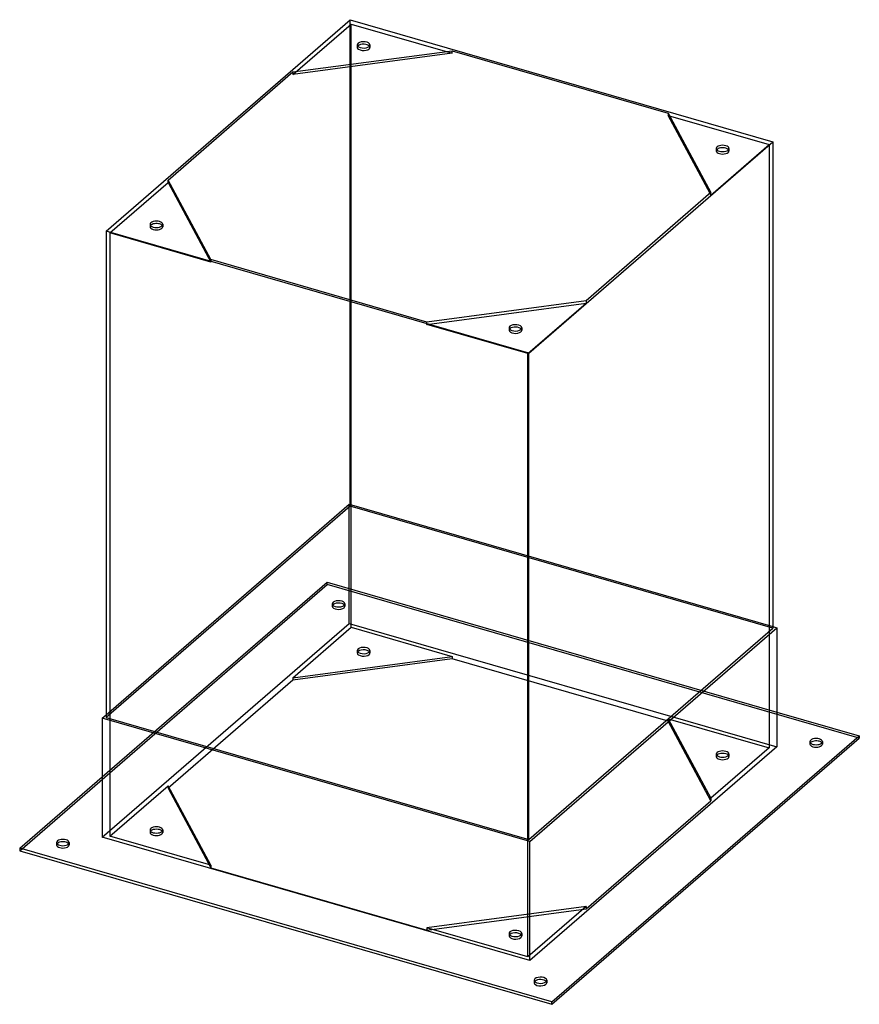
# Model space of a CAD drawing. Header units: millimetres. Extents: x -598 to 598, y -299 to 1103.
import ezdxf

# ---------------------------------------------------------------- set-up
doc = ezdxf.new("R2010")
doc.units = ezdxf.units.MM
doc.layers.add('HIDDEN', color=7, linetype='Continuous')
doc.layers.add('THICK', color=7, linetype='Continuous')

msp = doc.modelspace()

# ---------------------------------------------------------------- linework, layer by layer
at = {"layer": 'HIDDEN'}
for p, q in [((-208.6, 1025.4), (-125.7, 1097.2)), ((-127.2, 410.6), (-127.2, 1103.4)), ((-125.7, 1036.5), (-125.7, 1097.2)), ((-125.7, 1097.2), (17.8, 1055.7)), ((-117, 1067.5), (-117, 1064)), ((-99, 1067.5), (-99, 1064)), ((325.7, 966.9), (469.2, 925.4)), ((386.4, 853.7), (469.2, 925.4)), ((394, 920), (394, 916.6)), ((412, 920), (412, 916.6)), ((469.2, 925.4), (469.2, 66.3)), ((-469.2, 799.7), (-386.4, 871.5)), ((-386.4, 871.5), (-386.4, 874.9)), ((-386.4, 871.5), (-325.7, 758.3)), ((386.4, 853.7), (385.1, 856)), ((386.4, 853.7), (386.4, 857.1)), ((-469.2, 799.7), (-469.2, -59.4)), ((-325.7, 758.3), (-469.2, 799.7)), ((-412, 812), (-412, 808.6)), ((-394, 812), (-394, 808.6)), ((-325.7, 761.7), (-325.7, 758.3)), ((-125.7, 238.1), (-125.7, 704)), ((208.6, 703.2), (208.6, 699.7)), ((-17.8, 669.4), (208.6, 699.7)), ((125.7, 627.9), (208.6, 699.7)), ((-17.8, 669.4), (-17.8, 672.8)), ((125.7, 627.9), (-17.8, 669.4)), ((99, 664.5), (99, 661.1)), ((117, 664.5), (117, 661.1)), ((125.7, -231.2), (125.7, 627.9)), ((-474.7, 113.6), (-128.7, 413.3)), ((-127.2, 410.6), (-474.7, 109.6)), ((-128.7, 413.3), (474.7, 239.1)), ((-128.7, 243.5), (-128.7, 413.3)), ((474.7, 236.8), (-127.2, 410.6)), ((-597.6, -80.1), (-160.1, 298.8)), ((-480.2, 25.1), (-160.1, 302.3)), ((-160.1, 302.3), (480.2, 117.4)), ((-160.1, 298.8), (-160.1, 302.3)), ((597.6, 80.1), (-160.1, 298.8)), ((-152.7, 271.5), (-152.7, 268.1)), ((-134.7, 271.5), (-134.7, 268.1)), ((-480.2, -60.9), (-128.7, 243.5)), ((-128.7, 243.5), (480.2, 67.8)), ((-208.6, 166.3), (-125.7, 238.1)), ((-125.7, 238.1), (17.8, 196.6)), ((-208.6, 166.3), (17.8, 196.6)), ((-117, 205), (-117, 201.5)), ((-99, 205), (-99, 201.5)), ((17.8, 196.6), (17.8, 193.2)), ((17.8, 193.2), (-208.6, 162.8)), ((325.7, 104.3), (17.8, 193.2)), ((-208.6, 162.8), (-386.4, 8.9)), ((-208.6, 166.3), (-208.6, 162.8)), ((325.7, 107.8), (386.4, -5.4)), ((325.7, 107.8), (469.2, 66.3)), ((325.7, 107.8), (325.7, 104.3)), ((386.4, -8.9), (325.7, 104.3)), ((527.2, 75.3), (527.2, 71.8)), ((545.2, 75.3), (545.2, 71.8)), ((469.2, 66.3), (386.4, -5.4)), ((394, 57.5), (394, 54)), ((412, 57.5), (412, 54)), ((-469.2, -59.4), (-386.4, 12.4)), ((-325.7, -100.8), (-386.4, 12.4)), ((-386.4, 12.4), (-386.4, 8.9)), ((-386.4, 8.9), (-325.7, -104.3)), ((208.6, -162.8), (386.4, -8.9)), ((386.4, -5.4), (386.4, -8.9)), ((-412, -50.5), (-412, -54)), ((-394, -50.5), (-394, -54)), ((-545.2, -68.4), (-545.2, -71.8)), ((-527.2, -68.4), (-527.2, -71.8)), ((-325.7, -100.8), (-469.2, -59.4)), ((-325.7, -100.8), (-325.7, -104.3)), ((-325.7, -104.3), (-17.8, -193.2)), ((208.6, -159.4), (-17.8, -189.7)), ((-17.8, -193.2), (208.6, -162.8)), ((208.6, -159.4), (125.7, -231.2)), ((208.6, -159.4), (208.6, -162.8)), ((125.7, -231.2), (-17.8, -189.7)), ((-17.8, -189.7), (-17.8, -193.2)), ((99, -198), (99, -201.5)), ((117, -198), (117, -201.5)), ((134.7, -264.6), (134.7, -268.1)), ((152.7, -264.6), (152.7, -268.1))]:
    msp.add_line(p, q, dxfattribs=at)
for centre, major_axis, start_param, end_param in [((-108, 1064), (9, 0), 2.746493, 3.141499), ((-108, 1064), (9, 0), -0.000094, 0.395099), ((-108, 1064), (9, 0), 3.141499, 5.759587), ((-108, 1064), (9, 0), -0.523599, -0.000094), ((403, 916.6), (9, 0), 2.746493, 3.141624), ((403, 916.6), (9, 0), -3.141561, -2.094395), ((403, 916.6), (9, 0), -2.094395, 0.000031), ((403, 916.6), (9, 0), 0.000031, 0.395099), ((-403, 808.6), (9, 0), 2.746493, 3.141624), ((-403, 808.6), (9, 0), -3.141561, -2.094395), ((-403, 808.6), (9, 0), -2.094395, 0.000031), ((-403, 808.6), (9, 0), 0.000031, 0.395099), ((108, 661.1), (9, 0), 2.746493, 3.141499), ((108, 661.1), (9, 0), 3.141499, 5.759587), ((108, 661.1), (9, 0), -0.523599, -0.000094), ((108, 661.1), (9, 0), -0.000094, 0.395099), ((-143.7, 271.5), (-9, 0), -0.523599, -0.000094), ((-143.7, 271.5), (-9, 0), -0.000094, 2.617994), ((-143.7, 268.1), (9, 0), 2.617994, 3.141499), ((-143.7, 268.1), (9, 0), 3.141499, 5.759587), ((-143.7, 271.5), (-9, 0), 3.141499, 5.759587), ((-143.7, 268.1), (9, 0), -0.000094, 2.617994), ((-143.7, 271.5), (-9, 0), 2.617994, 3.141499), ((-143.7, 268.1), (9, 0), -0.523599, -0.000094), ((-108, 205), (-9, 0), -0.523599, -0.000094), ((-108, 205), (-9, 0), -0.000094, 2.617994), ((-108, 201.5), (9, 0), 2.617994, 3.141499), ((-108, 201.5), (9, 0), 3.141499, 5.759587), ((-108, 205), (-9, 0), 3.141499, 5.759587), ((-108, 201.5), (9, 0), -0.000094, 2.617994), ((-108, 205), (-9, 0), 2.617994, 3.141499), ((-108, 201.5), (9, 0), -0.523599, -0.000094), ((536.2, 71.8), (9, 0), 2.746493, 3.141624), ((536.2, 71.8), (9, 0), -3.141561, -2.094395), ((536.2, 71.8), (9, 0), -2.094395, 0.000031), ((536.2, 71.8), (9, 0), 0.000031, 0.395099), ((403, 57.5), (-9, 0), -2.094395, 0.000031), ((403, 54), (9, 0), 1.047198, 3.141624), ((403, 57.5), (-9, 0), 0.000031, 1.047198), ((403, 57.5), (-9, 0), 1.047198, 3.141624), ((403, 57.5), (-9, 0), -3.141561, -2.094395), ((403, 54), (9, 0), 0.000031, 1.047198), ((403, 54), (9, 0), -3.141561, -2.094395), ((403, 54), (9, 0), -2.094395, 0.000031), ((-403, -50.5), (-9, 0), -2.094395, 0.000031), ((-403, -54), (9, 0), 1.047198, 3.141624), ((-403, -50.5), (-9, 0), 0.000031, 1.047198), ((-403, -54), (9, 0), -3.141561, -2.094395), ((-403, -50.5), (-9, 0), 1.047198, 3.141624), ((-403, -54), (9, 0), -2.094395, 0.000031), ((-403, -50.5), (-9, 0), -3.141561, -2.094395), ((-403, -54), (9, 0), 0.000031, 1.047198), ((-536.2, -71.8), (9, 0), 2.746493, 3.141624), ((-536.2, -71.8), (9, 0), 0.000031, 0.395099), ((-536.2, -71.8), (9, 0), -3.141561, -2.094395), ((-536.2, -71.8), (9, 0), -2.094395, 0.000031), ((108, -198), (-9, 0), -0.523599, -0.000094), ((108, -198), (-9, 0), 3.141499, 5.759587), ((108, -198), (-9, 0), -0.000094, 2.617994), ((108, -201.5), (9, 0), 2.617994, 3.141499), ((108, -201.5), (9, 0), 3.141499, 5.759587), ((108, -201.5), (9, 0), -0.000094, 2.617994), ((108, -198), (-9, 0), 2.617994, 3.141499), ((108, -201.5), (9, 0), -0.523599, -0.000094), ((143.7, -268.1), (9, 0), 2.746493, 3.141499), ((143.7, -268.1), (9, 0), -0.000094, 0.395099), ((143.7, -268.1), (9, 0), 3.141499, 5.759587), ((143.7, -268.1), (9, 0), -0.523599, -0.000094)]:
    msp.add_ellipse(centre, major_axis=major_axis, ratio=0.5, start_param=start_param, end_param=end_param, dxfattribs=at)
at = {"layer": 'THICK'}
for p, q in [((-474.7, 802.4), (-127.2, 1103.4)), ((-127.2, 1103.4), (474.7, 929.6)), ((-208.6, 1028.9), (17.8, 1059.2)), ((17.8, 1055.7), (-208.6, 1025.4)), ((17.8, 1059.2), (325.7, 970.3)), ((17.8, 1055.7), (17.8, 1059.2)), ((-386.4, 874.9), (-208.6, 1028.9)), ((-208.6, 1028.9), (-208.6, 1025.4)), ((-125.7, 704), (-125.7, 1036.5)), ((325.7, 970.3), (386.4, 857.1)), ((325.7, 970.3), (325.7, 966.9)), ((385.1, 856), (325.7, 966.9)), ((127.2, 628.7), (474.7, 929.6)), ((474.7, 929.6), (474.7, 236.8)), ((-325.7, 761.7), (-386.4, 874.9)), ((386.4, 857.1), (208.6, 703.2)), ((127.2, 628.7), (-474.7, 802.4)), ((-474.7, 802.4), (-474.7, 109.6)), ((-17.8, 672.8), (-325.7, 761.7)), ((208.6, 703.2), (-17.8, 672.8)), ((127.2, -64.1), (127.2, 628.7)), ((474.7, 239.1), (480.2, 237.5)), ((127.2, -64.1), (474.7, 236.8)), ((128.7, -66.9), (480.2, 237.5)), ((480.2, 237.5), (480.2, 67.8)), ((-480.2, 108.9), (-474.7, 113.6)), ((480.2, 117.4), (597.6, 83.5)), ((128.7, -66.9), (-480.2, 108.9)), ((-480.2, 108.9), (-480.2, -60.9)), ((-474.7, 109.6), (127.2, -64.1)), ((160.1, -295.4), (597.6, 83.5)), ((160.1, -298.8), (597.6, 80.1)), ((597.6, 83.5), (597.6, 80.1)), ((480.2, 67.8), (128.7, -236.6)), ((-597.6, -76.6), (-480.2, 25.1)), ((128.7, -236.6), (-480.2, -60.9)), ((128.7, -236.6), (128.7, -66.9)), ((160.1, -295.4), (-597.6, -76.6)), ((-597.6, -76.6), (-597.6, -80.1)), ((-597.6, -80.1), (160.1, -298.8)), ((160.1, -298.8), (160.1, -295.4))]:
    msp.add_line(p, q, dxfattribs=at)
for centre, major_axis, start_param, end_param in [((-108, 1067.5), (-9, 0), -0.523599, -0.000094), ((-108, 1067.5), (-9, 0), -0.000094, 2.617994), ((-108, 1064), (9, 0), 2.617994, 2.746493), ((-108, 1067.5), (-9, 0), 3.141499, 5.759587), ((-108, 1064), (9, 0), 0.395099, 2.617994), ((-108, 1067.5), (-9, 0), 2.617994, 3.141499), ((403, 920), (-9, 0), -2.094395, 0.000031), ((403, 920), (-9, 0), 0.000031, 1.047198), ((403, 916.6), (9, 0), 1.047198, 2.746493), ((403, 920), (-9, 0), 1.047198, 3.141624), ((403, 920), (-9, 0), -3.141561, -2.094395), ((403, 916.6), (9, 0), 0.395099, 1.047198), ((-403, 812), (-9, 0), -2.094395, 0.000031), ((-403, 812), (-9, 0), -3.141561, -2.094395), ((-403, 812), (-9, 0), 0.000031, 1.047198), ((-403, 808.6), (9, 0), 1.047198, 2.746493), ((-403, 812), (-9, 0), 1.047198, 3.141624), ((-403, 808.6), (9, 0), 0.395099, 1.047198), ((108, 664.5), (-9, 0), -0.523599, -0.000094), ((108, 664.5), (-9, 0), -0.000094, 2.617994), ((108, 661.1), (9, 0), 2.617994, 2.746493), ((108, 664.5), (-9, 0), 3.141499, 5.759587), ((108, 661.1), (9, 0), 0.395099, 2.617994), ((108, 664.5), (-9, 0), 2.617994, 3.141499), ((536.2, 75.3), (-9, 0), -2.094395, 0.000031), ((536.2, 75.3), (-9, 0), 0.000031, 1.047198), ((536.2, 71.8), (9, 0), 1.047198, 2.746493), ((536.2, 75.3), (-9, 0), 1.047198, 3.141624), ((536.2, 75.3), (-9, 0), -3.141561, -2.094395), ((536.2, 71.8), (9, 0), 0.395099, 1.047198), ((-536.2, -68.4), (-9, 0), -2.094395, 0.000031), ((-536.2, -68.4), (-9, 0), 0.000031, 1.047198), ((-536.2, -71.8), (9, 0), 1.047198, 2.746493), ((-536.2, -68.4), (-9, 0), 1.047198, 3.141624), ((-536.2, -68.4), (-9, 0), -3.141561, -2.094395), ((-536.2, -71.8), (9, 0), 0.395099, 1.047198), ((143.7, -264.6), (-9, 0), -0.523599, -0.000094), ((143.7, -264.6), (-9, 0), -0.000094, 2.617994), ((143.7, -268.1), (9, 0), 2.617994, 2.746493), ((143.7, -264.6), (-9, 0), 3.141499, 5.759587), ((143.7, -268.1), (9, 0), 0.395099, 2.617994), ((143.7, -264.6), (-9, 0), 2.617994, 3.141499)]:
    msp.add_ellipse(centre, major_axis=major_axis, ratio=0.5, start_param=start_param, end_param=end_param, dxfattribs=at)

doc.saveas('drawing.dxf')
